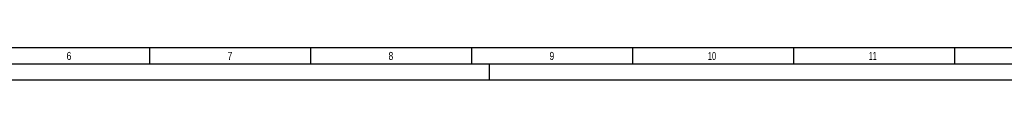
# Model space of a CAD drawing. Header units: millimetres. Extents: x 0 to 1189, y 0 to 841.
# Tile 2 of 169: x 254 to 560, y 0 to 10. Entities that reach past the tile are written whole.
import ezdxf

# ---------------------------------------------------------------- set-up
doc = ezdxf.new("R2010")
doc.units = ezdxf.units.MM
doc.header["$LTSCALE"] = 65.395
doc.layers.get('0').update_dxf_attribs({"linetype": 'CONTINUOUS'})
doc.styles.add('TEXTSTYLE_2', font='txt')

msp = doc.modelspace()

# ---------------------------------------------------------------- linework, layer by layer
at = {"color": 5, "linetype": 'Continuous'}
for p, q in [((1179, 10), (10, 10)), ((294.5, 5), (294.5, 10)), ((344.5, 5), (344.5, 10)), ((394.5, 5), (394.5, 10)), ((444.5, 5), (444.5, 10)), ((494.5, 5), (494.5, 10)), ((544.5, 5), (544.5, 10)), ((400, 0), (400, 5)), ((1189, 0), (0, 0))]:
    msp.add_line(p, q, dxfattribs=at)
at = {"color": 6, "linetype": 'Continuous'}
msp.add_line((1184, 5), (5, 5), dxfattribs=at)

# ---------------------------------------------------------------- texts
at = {"color": 5, "linetype": 'Continuous', "style": 'TEXTSTYLE_2'}
for s, width, p in [('6', 0.785714, (268.606, 6.248)), ('7', 0.785714, (318.606, 6.248)), ('8', 0.785714, (368.606, 6.248)), ('9', 0.785714, (418.606, 6.248)), ('10', 0.630952, (467.806, 6.248)), ('11', 0.52381, (517.806, 6.248))]:
    msp.add_text(s, height=2.50001, dxfattribs=dict(at, width=width)).set_placement(p)

doc.saveas('drawing.dxf')
